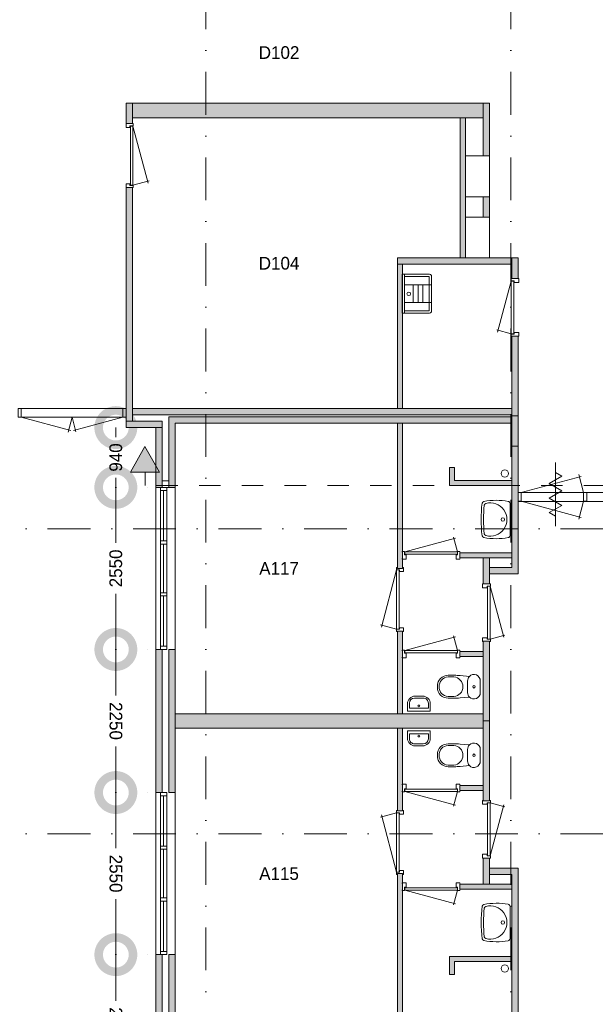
# Model space of a CAD drawing. Header units: millimetres. Extents: x -8493 to 75607, y -3060 to 56340.
# Tile 26 of 35: x 34920 to 43980, y 29214 to 44699. Entities that reach past the tile are written whole.
import ezdxf
from ezdxf.enums import TextEntityAlignment as Align

# ---------------------------------------------------------------- set-up
doc = ezdxf.new("R2010")
doc.units = ezdxf.units.MM
doc.header["$PDMODE"] = 3
doc.header["$PDSIZE"] = 1
for name, pattern in [('DGN1', [504.6, 0, -504.6]), ('DGN2', [672.8, 336.4, -336.4]), ('DGN4', [1345.6, 672.8, -336.4, 0, -336.4])]:
    doc.linetypes.add(name, pattern=pattern)
for name, color, linetype in [('12', 7, 'Continuous'), ('16', 7, 'Continuous'), ('17', 7, 'Continuous'), ('30', 7, 'Continuous'), ('31', 7, 'Continuous'), ('32', 7, 'Continuous'), ('33', 7, 'Continuous'), ('40', 7, 'Continuous'), ('48', 7, 'Continuous'), ('56', 7, 'Continuous'), ('58', 7, 'Continuous'), ('62', 7, 'Continuous')]:
    doc.layers.add(name, color=color, linetype=linetype)
doc.styles.add('dgn003', font='dgn003.shx')
doc.styles.get("Standard").update_dxf_attribs({"font": 'arial.ttf'})
doc.dimstyles.get("Standard").update_dxf_attribs({"dimtxt": 0.18, "dimasz": 0.18, "dimexe": 0.18, "dimexo": 0.0625, "dimgap": 0.09, "dimtad": 0, "dimtih": 1, "dimtoh": 1, "dimdec": 4, "dimzin": 0, "dimdsep": 46, "dimtxsty": 'Standard', "dimcen": 0.09, "dimadec": 0, "dimazin": 0, "dimtfac": 1, "dimtdec": 4, "dimtofl": 0, "dimtmove": 0, "dimatfit": 3, "dimfxl": 1, "dimtolj": 1, "dimtzin": 0, "dimarcsym": 0})

# ---------------------------------------------------------------- blocks, each defined once
blk = doc.blocks.new('830R1060')
at = {"layer": '33', "color": 1, "linetype": 'Continuous', "lineweight": 0}
for p, q in [((-868, 108), (-66.28, 322.82)), ((-38, 108), (-99.32, 336.87))]:
    blk.add_line(p, q, dxfattribs=at)
at = {"layer": '33', "color": 92, "linetype": 'Continuous', "lineweight": 13, "true_color": 0x00e100, "flags": 128}
for points in [[(-906, 100), (-906, 111), (-871, 111), (-871, 61), (-846, 61), (-846, -11), (-906, -11), (-906, 0)], [(0, 100), (0, 111), (-35, 111), (-35, 61), (-60, 61), (-60, -11), (0, -11), (0, 0)]]:
    blk.add_lwpolyline(points, dxfattribs=at)
at = {"layer": '33', "color": 2, "linetype": 'Continuous', "lineweight": 13, "true_color": 0xf0f000, "flags": 128}
blk.add_lwpolyline([(-868, 108), (-38, 108), (-38, 68), (-868, 68), (-868, 108)], dxfattribs=at)
blk = doc.blocks.new('930L0920')
at = {"layer": '33', "color": 1, "linetype": 'Continuous', "lineweight": 0}
for p, q in [((-98, -38), (-338.7, -936.31)), ((-98, -968), (-353.44, -899.56))]:
    blk.add_line(p, q, dxfattribs=at)
at = {"layer": '33', "color": 92, "linetype": 'Continuous', "lineweight": 13, "true_color": 0x00e100, "flags": 128}
for points in [[(-90, 0), (-101, 0), (-101, -35), (-51, -35), (-51, -60), (11, -60), (11, 0), (0, 0)], [(-90, -1006), (-101, -1006), (-101, -971), (-51, -971), (-51, -946), (11, -946), (11, -1006), (0, -1006)]]:
    blk.add_lwpolyline(points, dxfattribs=at)
at = {"layer": '33', "color": 2, "linetype": 'Continuous', "lineweight": 13, "true_color": 0xf0f000, "flags": 128}
blk.add_lwpolyline([(-98, -968), (-98, -38), (-58, -38), (-58, -968), (-98, -968)], dxfattribs=at)
blk = doc.blocks.new('830R1061')
at = {"layer": '33', "color": 1, "linetype": 'Continuous', "lineweight": 0}
for p, q in [((-868, 108), (-66.28, 322.82)), ((-38, 108), (-99.32, 336.87))]:
    blk.add_line(p, q, dxfattribs=at)
at = {"layer": '33', "color": 92, "linetype": 'Continuous', "lineweight": 13, "true_color": 0x00e100, "flags": 128}
for points in [[(-906, 100), (-906, 111), (-871, 111), (-871, 61), (-846, 61), (-846, -11), (-906, -11), (-906, 0)], [(0, 100), (0, 111), (-35, 111), (-35, 61), (-60, 61), (-60, -11), (0, -11), (0, 0)]]:
    blk.add_lwpolyline(points, dxfattribs=at)
at = {"layer": '33', "color": 2, "linetype": 'Continuous', "lineweight": 13, "true_color": 0xf0f000, "flags": 128}
blk.add_lwpolyline([(-868, 108), (-38, 108), (-38, 68), (-868, 68), (-868, 108)], dxfattribs=at)
blk = doc.blocks.new('WT0120')
at = {"layer": '40', "color": 7, "linetype": 'Continuous', "lineweight": 0}
blk.add_line((-20, 253), (-20, -253), dxfattribs=at)
blk.add_circle((-133, 0), 28.1, dxfattribs=at)
for centre, radius, start, end in [((1669, 0), 2144, 173.1425, 186.8575), ((-426, 252), 33, 100.3455, 173.1425), ((1707, 0), 2144, 173.9582, 186.0418), ((-236, -766), 1068, 79.7983, 100.5514), ((-392, 222), 33, 105.1333, 173.9582), ((-332, 0), 263, 254.8667, 105.1333), ((-53, 253), 33, 0, 79.9973), ((-426, -252), 33, 186.8575, 259.6545), ((-236, 766), 1068, 259.4486, 280.2017), ((-392, -222), 33, 186.0418, 254.8667), ((-53, -253), 33, 280.0027, 0)]:
    blk.add_arc(centre, radius, start, end, dxfattribs=at)
blk = doc.blocks.new('830R1062')
at = {"layer": '33', "color": 1, "linetype": 'Continuous', "lineweight": 0}
for p, q in [((108, 868), (322.82, 66.28)), ((108, 38), (336.87, 99.32))]:
    blk.add_line(p, q, dxfattribs=at)
at = {"layer": '33', "color": 92, "linetype": 'Continuous', "lineweight": 13, "true_color": 0x00e100, "flags": 128}
for points in [[(100, 906), (111, 906), (111, 871), (61, 871), (61, 846), (-11, 846), (-11, 906), (0, 906)], [(100, 0), (111, 0), (111, 35), (61, 35), (61, 60), (-11, 60), (-11, 0), (0, 0)]]:
    blk.add_lwpolyline(points, dxfattribs=at)
at = {"layer": '33', "color": 2, "linetype": 'Continuous', "lineweight": 13, "true_color": 0xf0f000, "flags": 128}
blk.add_lwpolyline([(108, 868), (108, 38), (68, 38), (68, 868), (108, 868)], dxfattribs=at)
blk = doc.blocks.new('930L0921')
at = {"layer": '33', "color": 1, "linetype": 'Continuous', "lineweight": 0}
for p, q in [((-98, 968), (-353.44, 899.56)), ((-98, 38), (-338.7, 936.31))]:
    blk.add_line(p, q, dxfattribs=at)
at = {"layer": '33', "color": 92, "linetype": 'Continuous', "lineweight": 13, "true_color": 0x00e100, "flags": 128}
for points in [[(-90, 1006), (-101, 1006), (-101, 971), (-51, 971), (-51, 946), (11, 946), (11, 1006), (0, 1006)], [(-90, 0), (-101, 0), (-101, 35), (-51, 35), (-51, 60), (11, 60), (11, 0), (0, 0)]]:
    blk.add_lwpolyline(points, dxfattribs=at)
at = {"layer": '33', "color": 2, "linetype": 'Continuous', "lineweight": 13, "true_color": 0xf0f000, "flags": 128}
blk.add_lwpolyline([(-98, 968), (-98, 38), (-58, 38), (-58, 968), (-98, 968)], dxfattribs=at)
blk = doc.blocks.new('830R1063')
at = {"layer": '33', "color": 1, "linetype": 'Continuous', "lineweight": 0}
for p, q in [((-868, -108), (-66.28, -322.82)), ((-38, -108), (-99.32, -336.87))]:
    blk.add_line(p, q, dxfattribs=at)
at = {"layer": '33', "color": 92, "linetype": 'Continuous', "lineweight": 13, "true_color": 0x00e100, "flags": 128}
for points in [[(-906, -100), (-906, -111), (-871, -111), (-871, -61), (-846, -61), (-846, 11), (-906, 11), (-906, 0)], [(0, -100), (0, -111), (-35, -111), (-35, -61), (-60, -61), (-60, 11), (0, 11), (0, 0)]]:
    blk.add_lwpolyline(points, dxfattribs=at)
at = {"layer": '33', "color": 2, "linetype": 'Continuous', "lineweight": 13, "true_color": 0xf0f000, "flags": 128}
blk.add_lwpolyline([(-868, -108), (-38, -108), (-38, -68), (-868, -68), (-868, -108)], dxfattribs=at)
blk = doc.blocks.new('CLOS0220')
at = {"layer": '40', "color": 7, "linetype": 'Continuous', "lineweight": 0}
for p, q in [((-528, 155), (-436, 155)), ((-670, -1), (-670, 1)), ((-220, -92), (-220, 92)), ((-528, -155), (-436, -155))]:
    blk.add_line(p, q, dxfattribs=at)
at = {"layer": '40', "color": 7, "linetype": 'Continuous', "lineweight": 0, "flags": 128}
for points in [[(-338, -176), (-192, -162), (-192, -162, 0.674333), (-20, -92), (-20, -92), (-20, 92), (-20, 92, 0.674333), (-192, 162), (-192, 162), (-338, 176), (-338, 176, 0.023285), (-431, 180), (-431, 180), (-525, 180), (-525, 180, 0.414214), (-695, 10), (-695, 10), (-695, -10), (-695, -10, 0.414214), (-525, -180), (-525, -180), (-431, -180), (-431, -180, 0.023285), (-338, -176)], [(-220, 92, -0.194504), (-192, 162)], [(-192, -162, -0.194504), (-220, -92)]]:
    blk.add_lwpolyline(points, format="xyb", dxfattribs=at)
at = {"layer": '40', "color": 7, "linetype": 'Continuous', "lineweight": 0}
blk.add_circle((-120, 0), 20, dxfattribs=at)
for centre, start, end in [((-514, 0), 94.9259, 265.0741), ((-450, 0), 274.9263, 85.0736)]:
    blk.add_arc(centre, 156, start, end, dxfattribs=at)
blk = doc.blocks.new('830R1064')
at = {"layer": '33', "color": 1, "linetype": 'Continuous', "lineweight": 0}
for p, q in [((108, -38), (336.87, -99.32)), ((108, -868), (322.82, -66.28))]:
    blk.add_line(p, q, dxfattribs=at)
at = {"layer": '33', "color": 92, "linetype": 'Continuous', "lineweight": 13, "true_color": 0x00e100, "flags": 128}
for points in [[(100, 0), (111, 0), (111, -35), (61, -35), (61, -60), (-11, -60), (-11, 0), (0, 0)], [(100, -906), (111, -906), (111, -871), (61, -871), (61, -846), (-11, -846), (-11, -906), (0, -906)]]:
    blk.add_lwpolyline(points, dxfattribs=at)
at = {"layer": '33', "color": 2, "linetype": 'Continuous', "lineweight": 13, "true_color": 0xf0f000, "flags": 128}
blk.add_lwpolyline([(108, -868), (108, -38), (68, -38), (68, -868), (108, -868)], dxfattribs=at)
blk = doc.blocks.new('830R1065')
at = {"layer": '33', "color": 1, "linetype": 'Continuous', "lineweight": 0}
for p, q in [((-868, -108), (-66.28, -322.82)), ((-38, -108), (-99.32, -336.87))]:
    blk.add_line(p, q, dxfattribs=at)
at = {"layer": '33', "color": 92, "linetype": 'Continuous', "lineweight": 13, "true_color": 0x00e100, "flags": 128}
for points in [[(-906, -100), (-906, -111), (-871, -111), (-871, -61), (-846, -61), (-846, 11), (-906, 11), (-906, 0)], [(0, -100), (0, -111), (-35, -111), (-35, -61), (-60, -61), (-60, 11), (0, 11), (0, 0)]]:
    blk.add_lwpolyline(points, dxfattribs=at)
at = {"layer": '33', "color": 2, "linetype": 'Continuous', "lineweight": 13, "true_color": 0xf0f000, "flags": 128}
blk.add_lwpolyline([(-868, -108), (-38, -108), (-38, -68), (-868, -68), (-868, -108)], dxfattribs=at)
blk = doc.blocks.new('WT0121')
at = {"layer": '40', "color": 7, "linetype": 'Continuous', "lineweight": 0}
blk.add_line((-20, -253), (-20, 253), dxfattribs=at)
at = {"layer": '40', "color": 7, "linetype": 'Continuous', "lineweight": 0, "flags": 128}
for points in [[(-459, -256, -0.059915), (-459, 256)], [(-459, 256, -0.328769), (-432, 284)], [(-425, -226, -0.052773), (-425, 226)], [(-432, 284, -0.090801), (-47, 286)], [(-425, 226, -0.309671), (-401, 254)], [(-401, 254, -1.30637), (-401, -254)], [(-47, 286, -0.363957), (-20, 253)], [(-432, -284, -0.328769), (-459, -256)], [(-47, -286, -0.090801), (-432, -284)], [(-401, -254, -0.309671), (-425, -226)], [(-20, -253, -0.363957), (-47, -286)]]:
    blk.add_lwpolyline(points, format="xyb", dxfattribs=at)
at = {"layer": '40', "color": 7, "linetype": 'Continuous', "lineweight": 0}
blk.add_circle((-133, 0), 28.1, dxfattribs=at)
blk = doc.blocks.new('FT0120')
at = {"layer": '40', "color": 7, "linetype": 'Continuous', "lineweight": 0}
for p, q in [((180, -20), (-180, -20)), ((149, -65), (-149, -65)), ((-149, -65), (-149, -144)), ((180, -135), (180, -20))]:
    blk.add_line(p, q, dxfattribs=at)
at = {"layer": '40', "color": 7, "linetype": 'Continuous', "lineweight": 0, "flags": 128}
for points in [[(-180, -20), (-180, -135)], [(149, -144), (149, -65)], [(-69, -224), (69, -224)], [(-60, -255), (60, -255)]]:
    blk.add_lwpolyline(points, dxfattribs=at)
for points in [[(-60, -255, -0.414214), (-180, -135)], [(-69, -224, -0.414214), (-149, -144)]]:
    blk.add_lwpolyline(points, format="xyb", dxfattribs=at)
at = {"layer": '40', "color": 7, "linetype": 'Continuous', "lineweight": 0}
blk.add_circle((-1, -101), 15.1, dxfattribs=at)
for centre, radius in [((60, -135), 120), ((69, -144), 80)]:
    blk.add_arc(centre, radius, 270, 0, dxfattribs=at)
blk = doc.blocks.new('CLOS0221')
at = {"layer": '40', "color": 7, "linetype": 'Continuous', "lineweight": 0}
for p, q in [((-528, 155), (-436, 155)), ((-670, 1), (-670, -1)), ((-220, 92), (-220, -93)), ((-528, -155), (-436, -155))]:
    blk.add_line(p, q, dxfattribs=at)
at = {"layer": '40', "color": 7, "linetype": 'Continuous', "lineweight": 0, "flags": 128}
for points in [[(-338, 176), (-192, 162), (-192, 162, -0.674333), (-20, 92), (-20, 92), (-20, -93), (-20, -93, -0.674333), (-192, -162), (-192, -162), (-338, -176), (-338, -176, -0.023285), (-431, -180), (-431, -180), (-525, -180), (-525, -180, -0.414214), (-695, -10), (-695, -10), (-695, 10), (-695, 10, -0.414214), (-525, 180), (-525, 180), (-431, 180), (-431, 180, -0.023285), (-338, 176)], [(-528, -155, -0.917521), (-528, 155)], [(-437, 155, -0.917514), (-437, -155)]]:
    blk.add_lwpolyline(points, format="xyb", dxfattribs=at)
at = {"layer": '40', "color": 7, "linetype": 'Continuous', "lineweight": 0}
blk.add_circle((-120, 0), 20, dxfattribs=at)
for centre, start, end in [((-120, 92), 135.9727, 180), ((-120, -93), 180, 224.0273)]:
    blk.add_arc(centre, 100, start, end, dxfattribs=at)
blk = doc.blocks.new('FT0121')
at = {"layer": '40', "color": 7, "linetype": 'Continuous', "lineweight": 0}
for p, q in [((180, 20), (-180, 20)), ((-149, 65), (-149, 144)), ((149, 65), (-149, 65)), ((180, 135), (180, 20))]:
    blk.add_line(p, q, dxfattribs=at)
at = {"layer": '40', "color": 7, "linetype": 'Continuous', "lineweight": 0, "flags": 128}
for points in [[(-69, 224), (69, 224)], [(-60, 255), (60, 255)], [(-180, 20), (-180, 135)], [(149, 144), (149, 65)]]:
    blk.add_lwpolyline(points, dxfattribs=at)
for points in [[(60, 255, -0.414214), (180, 135)], [(69, 224, -0.414214), (149, 144)]]:
    blk.add_lwpolyline(points, format="xyb", dxfattribs=at)
at = {"layer": '40', "color": 7, "linetype": 'Continuous', "lineweight": 0}
blk.add_circle((-1, 101), 15.1, dxfattribs=at)
for centre, radius in [((-60, 135), 120), ((-69, 144), 80)]:
    blk.add_arc(centre, radius, 90, 180, dxfattribs=at)
blk = doc.blocks.new('830R1075')
at = {"layer": '33', "color": 1, "linetype": 'Continuous', "lineweight": 0}
for p, q in [((-108, 868), (-322.82, 66.28)), ((-108, 38), (-336.87, 99.32))]:
    blk.add_line(p, q, dxfattribs=at)
at = {"layer": '33', "color": 92, "linetype": 'Continuous', "lineweight": 13, "true_color": 0x00e100, "flags": 128}
for points in [[(-100, 906), (-111, 906), (-111, 871), (-61, 871), (-61, 846), (11, 846), (11, 906), (0, 906)], [(-100, 0), (-111, 0), (-111, 35), (-61, 35), (-61, 60), (11, 60), (11, 0), (0, 0)]]:
    blk.add_lwpolyline(points, dxfattribs=at)
at = {"layer": '33', "color": 2, "linetype": 'Continuous', "lineweight": 13, "true_color": 0xf0f000, "flags": 128}
blk.add_lwpolyline([(-108, 868), (-108, 38), (-68, 38), (-68, 868), (-108, 868)], dxfattribs=at)
blk = doc.blocks.new('930L0925')
at = {"layer": '33', "color": 1, "linetype": 'Continuous', "lineweight": 0}
for p, q in [((98, -38), (338.7, -936.31)), ((98, -968), (353.44, -899.56))]:
    blk.add_line(p, q, dxfattribs=at)
at = {"layer": '33', "color": 92, "linetype": 'Continuous', "lineweight": 13, "true_color": 0x00e100, "flags": 128}
for points in [[(90, 0), (101, 0), (101, -35), (51, -35), (51, -60), (-11, -60), (-11, 0), (0, 0)], [(90, -1006), (101, -1006), (101, -971), (51, -971), (51, -946), (-11, -946), (-11, -1006), (0, -1006)]]:
    blk.add_lwpolyline(points, dxfattribs=at)
at = {"layer": '33', "color": 2, "linetype": 'Continuous', "lineweight": 13, "true_color": 0xf0f000, "flags": 128}
blk.add_lwpolyline([(98, -968), (98, -38), (58, -38), (58, -968), (98, -968)], dxfattribs=at)
blk = doc.blocks.new('79B10313')
at = {"layer": '12', "color": 7, "linetype": 'Continuous', "lineweight": 0}
blk.add_line((0, 500.48), (0, -500.5), dxfattribs=at)
at = {"layer": '12', "color": 92, "linetype": 'Continuous', "lineweight": 0, "true_color": 0x00e100}
for p, q in [((97.62, 287.88), (0, 344.24)), ((-100.18, 173.68), (97.62, 287.88)), ((100.18, 58), (-100.18, 173.68)), ((-100.18, -57.68), (100.18, 58)), ((97.62, -171.88), (-100.18, -57.68)), ((-100.02, -285.98), (97.62, -171.88)), ((0, -343.72), (-100.02, -285.98))]:
    blk.add_line(p, q, dxfattribs=at)
blk = doc.blocks.new('UG61')
at = {"layer": '40', "color": 7, "linetype": 'Continuous', "lineweight": 0}
for p, q in [((20, 305), (20, -305)), ((450, 305), (20, 305)), ((55, 305), (55, -305)), ((55, 270), (435, 270)), ((445, 260), (445, -260)), ((480, -275), (480, 275)), ((55, 140), (480, 140)), ((192, 140), (192, -140)), ((268, 140), (268, -140)), ((342, 140), (342, -140)), ((55, -140), (480, -140)), ((20, -305), (450, -305)), ((435, -270), (55, -270))]:
    blk.add_line(p, q, dxfattribs=at)
blk.add_circle((122, -1), 28.1, dxfattribs=at)
for centre, radius, start, end in [((435, 260), 10, 0, 90), ((450, 275), 30, 0, 90), ((435, -260), 10, 270, 0), ((450, -275), 30, 270, 0)]:
    blk.add_arc(centre, radius, start, end, dxfattribs=at)
blk = doc.blocks.new('_DotSmall')
at = {"color": 0, "linetype": 'ByBlock', "const_width": 0.5}
blk.add_lwpolyline([(-0.0625, 0, 1), (0.0625, 0, 1)], format="xyb", close=True, dxfattribs=at)
blk = doc.blocks.new('*D2859')
at = {"layer": '58', "color": 3, "linetype": 'Continuous', "lineweight": 0, "transparency": 16777216}
for p, q in [((36433.44, 29994.49), (36433.44, 29269.49)), ((36433.44, 27744.49), (36433.44, 28469.49))]:
    blk.add_line(p, q, dxfattribs=at)
at = {"layer": 'Defpoints', "color": 0, "linetype": 'Continuous', "transparency": 16777216}
for p in [(36433.44, 29994.49), (37064.76, 29994.49), (37064.76, 27744.49)]:
    blk.add_point(p, dxfattribs=at)
at = {"layer": '58', "color": 3, "linetype": 'Continuous', "lineweight": 0, "transparency": 16777216, "xscale": 1080, "yscale": 1080, "zscale": 1080}
for p, rotation in [((36433.44, 29994.49), 90), ((36433.44, 27744.49), 270)]:
    blk.add_blockref('_DotSmall', p, dxfattribs=dict(at, rotation=rotation))
at = {"layer": '58', "color": 3, "linetype": 'Continuous', "lineweight": 0, "transparency": 16777216, "insert": (36433.44, 28869.49), "char_height": 200, "attachment_point": 5, "rotation": 270, "style": 'dgn003'}
blk.add_mtext('\\A1;2250', dxfattribs=at)
blk = doc.blocks.new('*D2860')
at = {"layer": '58', "color": 3, "linetype": 'Continuous', "lineweight": 0, "transparency": 16777216}
for p, q in [((36433.44, 32544.49), (36433.44, 31669.49)), ((36433.44, 29994.49), (36433.44, 30869.49))]:
    blk.add_line(p, q, dxfattribs=at)
at = {"layer": 'Defpoints', "color": 0, "linetype": 'Continuous', "transparency": 16777216}
for p in [(36433.44, 32544.49), (37064.76, 32544.49), (37064.76, 29994.49)]:
    blk.add_point(p, dxfattribs=at)
at = {"layer": '58', "color": 3, "linetype": 'Continuous', "lineweight": 0, "transparency": 16777216, "xscale": 1080, "yscale": 1080, "zscale": 1080}
for p, rotation in [((36433.44, 32544.49), 90), ((36433.44, 29994.49), 270)]:
    blk.add_blockref('_DotSmall', p, dxfattribs=dict(at, rotation=rotation))
at = {"layer": '58', "color": 3, "linetype": 'Continuous', "lineweight": 0, "transparency": 16777216, "insert": (36433.44, 31269.49), "char_height": 200, "attachment_point": 5, "rotation": 270, "style": 'dgn003'}
blk.add_mtext('\\A1;2550', dxfattribs=at)
blk = doc.blocks.new('*D2861')
at = {"layer": '58', "color": 3, "linetype": 'Continuous', "lineweight": 0, "transparency": 16777216}
for p, q in [((36433.44, 34794.49), (36433.44, 34069.49)), ((36433.44, 32544.49), (36433.44, 33269.49))]:
    blk.add_line(p, q, dxfattribs=at)
at = {"layer": 'Defpoints', "color": 0, "linetype": 'Continuous', "transparency": 16777216}
for p in [(36433.44, 34794.49), (37064.76, 34794.49), (37064.76, 32544.49)]:
    blk.add_point(p, dxfattribs=at)
at = {"layer": '58', "color": 3, "linetype": 'Continuous', "lineweight": 0, "transparency": 16777216, "xscale": 1080, "yscale": 1080, "zscale": 1080}
for p, rotation in [((36433.44, 34794.49), 90), ((36433.44, 32544.49), 270)]:
    blk.add_blockref('_DotSmall', p, dxfattribs=dict(at, rotation=rotation))
at = {"layer": '58', "color": 3, "linetype": 'Continuous', "lineweight": 0, "transparency": 16777216, "insert": (36433.44, 33669.49), "char_height": 200, "attachment_point": 5, "rotation": 270, "style": 'dgn003'}
blk.add_mtext('\\A1;2250', dxfattribs=at)
blk = doc.blocks.new('*D2862')
at = {"layer": '58', "color": 3, "linetype": 'Continuous', "lineweight": 0, "transparency": 16777216}
for p, q in [((36433.44, 37344.49), (36433.44, 36469.49)), ((36433.44, 34794.49), (36433.44, 35669.49))]:
    blk.add_line(p, q, dxfattribs=at)
at = {"layer": 'Defpoints', "color": 0, "linetype": 'Continuous', "transparency": 16777216}
for p in [(37064.76, 37344.49), (36433.44, 34794.49), (37064.76, 34794.49)]:
    blk.add_point(p, dxfattribs=at)
at = {"layer": '58', "color": 3, "linetype": 'Continuous', "lineweight": 0, "transparency": 16777216, "xscale": 1080, "yscale": 1080, "zscale": 1080}
for p, rotation in [((36433.44, 37344.49), 90), ((36433.44, 34794.49), 270)]:
    blk.add_blockref('_DotSmall', p, dxfattribs=dict(at, rotation=rotation))
at = {"layer": '58', "color": 3, "linetype": 'Continuous', "lineweight": 0, "transparency": 16777216, "insert": (36433.44, 36069.49), "char_height": 200, "attachment_point": 5, "rotation": 90, "style": 'dgn003'}
blk.add_mtext('\\A1;2550', dxfattribs=at)
blk = doc.blocks.new('*D2863')
at = {"layer": '58', "color": 3, "linetype": 'Continuous', "lineweight": 0, "transparency": 16777216}
for p, q in [((36433, 38284), (36433, 38135)), ((36433, 37344), (36433, 37494))]:
    blk.add_line(p, q, dxfattribs=at)
at = {"layer": 'Defpoints', "color": 0, "linetype": 'Continuous', "transparency": 16777216}
for p in [(37065, 38284), (36433, 37344), (37065, 37344)]:
    blk.add_point(p, dxfattribs=at)
at = {"layer": '58', "color": 3, "linetype": 'Continuous', "lineweight": 0, "transparency": 16777216, "xscale": 1080, "yscale": 1080, "zscale": 1080}
for p, rotation in [((36433, 38284), 90), ((36433, 37344), 270)]:
    blk.add_blockref('_DotSmall', p, dxfattribs=dict(at, rotation=rotation))
at = {"layer": '58', "color": 3, "linetype": 'Continuous', "lineweight": 0, "transparency": 16777216, "insert": (36433, 37814), "char_height": 200, "attachment_point": 5, "rotation": 90, "style": 'dgn003'}
blk.add_mtext('\\A1;940', dxfattribs=at)

msp = doc.modelspace()

# ---------------------------------------------------------------- hatches: boundary and pattern name
at = {"layer": '12'}
msp.add_hatch(color=3, dxfattribs=at).paths.add_polyline_path([(36890.56, 37985.94), (37122.54, 37584.16), (36664.1, 37584.16)])
at = {"layer": '16'}
for points in [[(37164.76, 32544.49), (37164.76, 34794.49), (37064.76, 34794.49), (37064.76, 32544.49)], [(37164.76, 27744.49), (37164.76, 29994.49), (37064.76, 29994.49), (37064.76, 27744.49)]]:
    msp.add_hatch(color=7, dxfattribs=at).paths.add_polyline_path(points)
at = {"layer": '62'}
for color, points in [(7, [(36594.76, 43384.49), (36694.76, 43384.49), (36694.76, 43064.49), (36594.76, 43064.49)]), (9, [(36694.76, 43384.49), (42214.76, 43384.49), (42214.76, 43154.49), (36694.76, 43154.49)]), (7, [(42214.76, 42560.14), (42214.76, 43384.49), (42314.76, 43384.49), (42314.76, 42560.14)]), (7, [(41854.76, 43154.49), (41934.76, 43154.49), (41934.76, 40954.49), (41854.76, 40954.49)]), (7, [(36694.76, 38384.49), (36594.76, 38384.49), (36594.76, 42058.49), (36694.76, 42058.49)]), (7, [(42214.76, 41914.8), (42314.76, 41914.8), (42314.76, 41594.8), (42214.76, 41594.8)]), (7, [(40864.76, 40954.49), (42664.76, 40954.49), (42664.76, 40854.49), (40864.76, 40854.49)]), (7, [(42664.76, 40626.49), (42764.76, 40626.49), (42764.76, 40954.49), (42664.76, 40954.49)]), (7, [(40944.76, 38584.49), (40944.76, 40854.49), (40864.76, 40854.49), (40864.76, 38584.49)]), (7, [(42664.76, 39720.49), (42764.76, 39720.49), (42764.76, 38469.49), (42664.76, 38469.49)]), (7, [(42664.76, 38484.49), (36694.76, 38484.49), (36694.76, 38584.49), (42664.76, 38584.49)]), (9, [(42664.76, 38354.49), (42664.76, 38454.49), (37264.76, 38454.49), (37264.76, 37344.49), (37364.76, 37344.49), (37364.76, 38354.49)]), (7, [(42764.76, 38469.49), (42664.76, 38469.49), (42664.76, 36084.49), (42314.76, 36084.49), (42314.76, 35984.49), (42764.76, 35984.49)]), (7, [(37164.76, 38384.49), (36594.76, 38384.49), (36594.76, 38284.49), (37164.76, 38284.49)]), (7, [(37164.76, 37344.49), (37064.76, 37344.49), (37064.76, 38284.49), (37164.76, 38284.49)]), (9, [(40944.76, 38354.49), (40944.76, 36069.49), (40864.76, 36069.49), (40864.76, 38354.49)]), (9, [(41764.76, 37654.49), (41684.76, 37654.49), (41684.76, 37374.49), (42664.76, 37374.49), (42664.76, 37454.49), (41764.76, 37454.49)]), (9, [(41844.76, 36314.49), (41844.76, 36234.49), (42664.76, 36234.49), (42664.76, 36314.49)]), (7, [(42214.76, 36234.49), (42214.76, 35824.49), (42314.76, 35824.49), (42314.76, 36234.49)]), (9, [(40944.76, 35084.49), (40944.76, 33784.49), (40864.76, 33784.49), (40864.76, 35084.49)]), (7, [(42214.76, 34924.49), (42214.76, 33669.49), (42314.76, 33669.49), (42314.76, 34924.49)]), (9, [(37364.76, 32544.49), (37364.76, 34794.49), (37264.76, 34794.49), (37264.76, 32544.49)]), (9, [(41844.76, 34764.49), (41844.76, 34684.49), (42214.76, 34684.49), (42214.76, 34764.49)]), (9, [(37364.76, 33784.49), (42214.76, 33784.49), (42214.76, 33554.49), (37364.76, 33554.49)]), (7, [(42214.76, 32414.49), (42214.76, 33669.49), (42314.76, 33669.49), (42314.76, 32414.49)]), (9, [(40944.76, 32254.49), (40944.76, 33554.49), (40864.76, 33554.49), (40864.76, 32254.49)]), (9, [(41844.76, 32574.49), (41844.76, 32654.49), (42214.76, 32654.49), (42214.76, 32574.49)]), (7, [(42214.76, 31104.49), (42214.76, 31514.49), (42314.76, 31514.49), (42314.76, 31104.49)]), (7, [(42764.76, 28869.49), (42664.76, 28869.49), (42664.76, 31254.49), (42314.76, 31254.49), (42314.76, 31354.49), (42764.76, 31354.49)]), (9, [(40944.76, 28984.49), (40944.76, 31269.49), (40864.76, 31269.49), (40864.76, 28984.49)]), (9, [(41844.76, 31024.49), (41844.76, 31104.49), (42664.76, 31104.49), (42664.76, 31024.49)]), (9, [(37364.76, 27744.49), (37364.76, 29994.49), (37264.76, 29994.49), (37264.76, 27744.49)]), (9, [(41764.76, 29684.49), (41684.76, 29684.49), (41684.76, 29964.49), (42664.76, 29964.49), (42664.76, 29884.49), (41764.76, 29884.49)])]:
    msp.add_hatch(color=color, dxfattribs=at).paths.add_polyline_path(points)

# ---------------------------------------------------------------- linework, layer by layer
at = {"layer": '12', "color": 3, "linetype": 'Continuous', "lineweight": 0}
msp.add_line((36893.32, 37584.16), (36893.32, 37372.92), dxfattribs=at)
at = {"layer": '12', "color": 3, "linetype": 'Continuous', "lineweight": 0, "flags": 128}
msp.add_lwpolyline([(36890.56, 37985.94), (37122.54, 37584.16), (36664.1, 37584.16), (36890.56, 37985.94)], dxfattribs=at)
at = {"layer": '16', "color": 92, "linetype": 'Continuous', "lineweight": 0, "true_color": 0x00e100}
for p, q in [((37264.76, 37444.49), (37264.76, 38454.49)), ((37064.76, 38284.49), (36594.76, 38284.49)), ((37164.76, 38384.49), (36694.76, 38384.49)), ((37064.76, 37344.49), (37064.76, 38284.49)), ((37164.76, 37444.49), (37164.76, 38384.49)), ((37364.76, 37344.49), (37364.76, 38354.49)), ((37064.76, 37344.49), (37364.76, 37344.49)), ((37164.76, 37444.49), (37264.76, 37444.49))]:
    msp.add_line(p, q, dxfattribs=at)
at = {"layer": '16', "color": 92, "linetype": 'Continuous', "lineweight": 0, "true_color": 0x00e100, "flags": 128}
for points in [[(42314.76, 42560.14), (42314.76, 43384.49), (42214.76, 43384.49), (42214.76, 42560.14), (42314.76, 42560.14)], [(41854.76, 43154.49), (41934.76, 43154.49), (41934.76, 40954.49), (41854.76, 40954.49), (41854.76, 43154.49)], [(40944.76, 40854.49), (40944.76, 38584.49), (40864.76, 38584.49), (40864.76, 40854.49), (40944.76, 40854.49)], [(40944.76, 36069.49), (40944.76, 38354.49), (40864.76, 38354.49), (40864.76, 36069.49), (40944.76, 36069.49)], [(42764.76, 37992.83), (42764.76, 35984.49), (42314.76, 35984.49), (42314.76, 36084.49), (42664.76, 36084.49), (42664.76, 37992.83), (42764.76, 37992.83)], [(42664.76, 37454.49), (41764.76, 37454.49), (41764.76, 37654.49), (41684.76, 37654.49), (41684.76, 37374.49), (42664.76, 37374.49), (42664.76, 37454.49)], [(42664.76, 36314.49), (42664.76, 36234.49), (41844.76, 36234.49), (41844.76, 36314.49), (42664.76, 36314.49)], [(42314.76, 36234.49), (42314.76, 35824.49), (42214.76, 35824.49), (42214.76, 36234.49), (42314.76, 36234.49)], [(40944.76, 33784.49), (40944.76, 35084.49), (40864.76, 35084.49), (40864.76, 33784.49), (40944.76, 33784.49)], [(42314.76, 34924.49), (42314.76, 33669.49), (42214.76, 33669.49), (42214.76, 34924.49), (42314.76, 34924.49)], [(37164.76, 32544.49), (37164.76, 34794.49), (37064.76, 34794.49), (37064.76, 32544.49), (37164.76, 32544.49)], [(37364.76, 32544.49), (37364.76, 34794.49), (37264.76, 34794.49), (37264.76, 32544.49), (37364.76, 32544.49)], [(42214.76, 34764.49), (42214.76, 34684.49), (41844.76, 34684.49), (41844.76, 34764.49), (42214.76, 34764.49)], [(42314.76, 32414.49), (42314.76, 33669.49), (42214.76, 33669.49), (42214.76, 32414.49), (42314.76, 32414.49)], [(40944.76, 33554.49), (40944.76, 32254.49), (40864.76, 32254.49), (40864.76, 33554.49), (40944.76, 33554.49)], [(42214.76, 32574.49), (42214.76, 32654.49), (41844.76, 32654.49), (41844.76, 32574.49), (42214.76, 32574.49)], [(42314.76, 31104.49), (42314.76, 31514.49), (42214.76, 31514.49), (42214.76, 31104.49), (42314.76, 31104.49)], [(42764.76, 28869.49), (42764.76, 31354.49), (42314.76, 31354.49), (42314.76, 31254.49), (42664.76, 31254.49), (42664.76, 28869.49), (42764.76, 28869.49)], [(40944.76, 31269.49), (40944.76, 28984.49), (40864.76, 28984.49), (40864.76, 31269.49), (40944.76, 31269.49)], [(42664.76, 31024.49), (42664.76, 31104.49), (41844.76, 31104.49), (41844.76, 31024.49), (42664.76, 31024.49)], [(37164.76, 27744.49), (37164.76, 29994.49), (37064.76, 29994.49), (37064.76, 27744.49), (37164.76, 27744.49)], [(37364.76, 27744.49), (37364.76, 29994.49), (37264.76, 29994.49), (37264.76, 27744.49), (37364.76, 27744.49)], [(42664.76, 29884.49), (41764.76, 29884.49), (41764.76, 29684.49), (41684.76, 29684.49), (41684.76, 29964.49), (42664.76, 29964.49), (42664.76, 29884.49)]]:
    msp.add_lwpolyline(points, dxfattribs=at)
at = {"layer": '16', "color": 7, "linetype": 'Continuous', "lineweight": 0, "flags": 128}
for points in [[(37164.76, 32544.49), (37164.76, 34794.49), (37064.76, 34794.49), (37064.76, 32544.49), (37164.76, 32544.49)], [(37164.76, 27744.49), (37164.76, 29994.49), (37064.76, 29994.49), (37064.76, 27744.49), (37164.76, 27744.49)]]:
    msp.add_lwpolyline(points, dxfattribs=at)
at = {"layer": '17', "color": 92, "linetype": 'Continuous', "lineweight": 0, "true_color": 0x00e100}
for p, q in [((36594.76, 38284.49), (36594.76, 42058.49)), ((36594.76, 42058.49), (36694.76, 42058.49)), ((36694.76, 38384.49), (36694.76, 42058.49)), ((36694.76, 38584.49), (42664.76, 38584.49)), ((36694.76, 38484.49), (42664.76, 38484.49)), ((37264.76, 38454.49), (42664.76, 38454.49)), ((37364.76, 38354.49), (42664.76, 38354.49))]:
    msp.add_line(p, q, dxfattribs=at)
at = {"layer": '17', "color": 92, "linetype": 'Continuous', "lineweight": 0, "true_color": 0x00e100, "flags": 128}
for points in [[(36694.76, 43064.49), (36594.76, 43064.49), (36594.76, 43384.49), (36694.76, 43384.49), (36694.76, 43064.49)], [(42214.76, 43384.49), (36694.76, 43384.49), (36694.76, 43154.49), (42214.76, 43154.49), (42214.76, 43384.49)], [(42214.76, 41594.8), (42314.76, 41594.8), (42314.76, 41914.8), (42214.76, 41914.8), (42214.76, 41594.8)], [(40864.76, 40954.49), (42664.76, 40954.49), (42664.76, 40854.49), (40864.76, 40854.49), (40864.76, 40954.49)], [(42764.76, 40626.49), (42664.76, 40626.49), (42664.76, 40954.49), (42764.76, 40954.49), (42764.76, 40626.49)], [(42764.76, 38469.49), (42664.76, 38469.49), (42664.76, 39720.49), (42764.76, 39720.49), (42764.76, 38469.49)], [(42214.76, 33554.49), (42214.76, 33784.49), (37364.76, 33784.49), (37364.76, 33554.49), (42214.76, 33554.49)]]:
    msp.add_lwpolyline(points, dxfattribs=at)
at = {"layer": '30', "color": 3, "linetype": 'Continuous', "lineweight": 0}
for p, q in [((37064.76, 34794.49), (37064.76, 37344.49)), ((37364.76, 34794.49), (37364.76, 37344.49)), ((37064.76, 32544.49), (37064.76, 29994.49)), ((37364.76, 32544.49), (37364.76, 29994.49))]:
    msp.add_line(p, q, dxfattribs=at)
at = {"layer": '31', "color": 3, "linetype": 'Continuous', "lineweight": 0}
for p, q in [((44364.76, 37263.68), (42764.76, 37263.68)), ((44364.76, 37123.68), (42764.76, 37123.68))]:
    msp.add_line(p, q, dxfattribs=at)
at = {"layer": '31', "color": 3, "linetype": 'Continuous', "lineweight": 0, "flags": 128}
for points in [[(42314.76, 42560.14), (41934.76, 42560.14), (41934.76, 41914.8), (42314.76, 41914.8), (42314.76, 42560.14)], [(42314.76, 41594.8), (41934.76, 41594.8), (41934.76, 40954.49), (42314.76, 40954.49), (42314.76, 41594.8)]]:
    msp.add_lwpolyline(points, dxfattribs=at)
at = {"layer": '32', "color": 3, "linetype": 'Continuous', "lineweight": 0}
for p, q in [((34894.76, 38584.49), (36594.76, 38584.49)), ((34894.76, 38445.49), (36594.76, 38445.49)), ((37134.76, 34844.49), (37134.76, 37344.49)), ((37184.76, 36502.83), (37184.76, 37294.49)), ((37234.76, 37294.49), (37234.76, 34844.49)), ((37184.76, 35686.16), (37184.76, 36452.83)), ((37184.76, 34844.49), (37184.76, 35636.16)), ((37234.76, 34844.49), (37134.76, 34844.49)), ((37134.76, 32494.49), (37134.76, 29994.49)), ((37234.76, 32494.49), (37134.76, 32494.49)), ((37184.76, 32494.49), (37184.76, 31702.82)), ((37234.76, 30044.49), (37234.76, 32494.49)), ((37184.76, 31652.82), (37184.76, 30886.15)), ((37184.76, 30836.15), (37184.76, 30044.49))]:
    msp.add_line(p, q, dxfattribs=at)
at = {"layer": '32', "color": 3, "linetype": 'Continuous', "lineweight": 0, "flags": 128}
for points in [[(34944.76, 38445.49), (34894.76, 38445.49), (34894.76, 38584.49), (34944.76, 38584.49), (34944.76, 38445.49)], [(36594.76, 38445.49), (36544.76, 38445.49), (36544.76, 38584.49), (36594.76, 38584.49), (36594.76, 38445.49)], [(37134.76, 37294.49), (37134.76, 37344.49), (37234.76, 37344.49), (37234.76, 37294.49), (37134.76, 37294.49)], [(42814.76, 37124.68), (42764.76, 37124.68), (42764.76, 37263.68), (42814.76, 37263.68), (42814.76, 37124.68)], [(43844.76, 37124.68), (43794.76, 37124.68), (43794.76, 37263.68), (43844.76, 37263.68), (43844.76, 37124.68)], [(37134.76, 36452.83), (37134.76, 36502.83), (37234.76, 36502.83), (37234.76, 36452.83), (37134.76, 36452.83)], [(37134.76, 35636.16), (37134.76, 35686.16), (37234.76, 35686.16), (37234.76, 35636.16), (37134.76, 35636.16)], [(37134.76, 34794.49), (37134.76, 34844.49), (37234.76, 34844.49), (37234.76, 34794.49), (37134.76, 34794.49)], [(37134.76, 32544.49), (37134.76, 32494.49), (37234.76, 32494.49), (37234.76, 32544.49), (37134.76, 32544.49)], [(37134.76, 31702.82), (37134.76, 31652.82), (37234.76, 31652.82), (37234.76, 31702.82), (37134.76, 31702.82)], [(37134.76, 30886.15), (37134.76, 30836.15), (37234.76, 30836.15), (37234.76, 30886.15), (37134.76, 30886.15)], [(37134.76, 30044.49), (37134.76, 29994.49), (37234.76, 29994.49), (37234.76, 30044.49), (37134.76, 30044.49)]]:
    msp.add_lwpolyline(points, dxfattribs=at)
at = {"layer": '33', "color": 1, "linetype": 'Continuous', "lineweight": 0}
for p, q in [((34944.76, 38445.49), (35725.58, 38236.27)), ((35744.76, 38445.49), (35682.4, 38212.76)), ((35744.76, 38445.49), (35805.73, 38217.94)), ((36544.76, 38445.49), (35769.03, 38237.63)), ((42814.76, 37263.68), (43758.7, 37516.61)), ((43794.76, 37263.68), (43718.84, 37547.01)), ((42814.76, 37124.68), (43758.7, 36871.75)), ((43794.76, 37124.68), (43718.84, 36841.35))]:
    msp.add_line(p, q, dxfattribs=at)
at = {"layer": '40', "color": 3, "linetype": 'Continuous', "lineweight": 0}
for centre in [(42556.16, 37561.25), (42556.16, 29777.73)]:
    msp.add_circle(centre, 57.46, dxfattribs=at)
at = {"layer": '56', "color": 3, "linetype": 'DGN4', "lineweight": 0}
for p, q in [((37849.76, 55989.76), (37849.76, 547.85)), ((42649.76, 55989.76), (42649.76, 547.85)), ((52180.43, 36692.77), (-3616.95, 36692.77)), ((52180.43, 31892.77), (-3616.95, 31892.77))]:
    msp.add_line(p, q, dxfattribs=at)
at = {"layer": '58', "color": 3, "linetype": 'DGN1', "lineweight": 0}
for p, q in [((36433.44, 37344.49), (37064.76, 37344.49)), ((36433.44, 34794.49), (37064.76, 34794.49)), ((36433.44, 32544.49), (37064.76, 32544.49)), ((36433.44, 29994.49), (37064.76, 29994.49))]:
    msp.add_line(p, q, dxfattribs=at)
at = {"layer": '58', "color": 3, "linetype": 'DGN2', "lineweight": 0}
msp.add_line((50191.08, 37372.92), (36893.32, 37372.92), dxfattribs=at)
at = {"layer": '62', "color": 7, "linetype": 'Continuous', "lineweight": 0, "flags": 128}
for points in [[(36594.76, 43384.49), (36694.76, 43384.49), (36694.76, 43064.49), (36594.76, 43064.49), (36594.76, 43384.49)], [(42214.76, 42560.14), (42214.76, 43384.49), (42314.76, 43384.49), (42314.76, 42560.14), (42214.76, 42560.14)], [(41854.76, 43154.49), (41934.76, 43154.49), (41934.76, 40954.49), (41854.76, 40954.49), (41854.76, 43154.49)], [(36694.76, 38384.49), (36594.76, 38384.49), (36594.76, 42058.49), (36694.76, 42058.49), (36694.76, 38384.49)], [(42214.76, 41914.8), (42314.76, 41914.8), (42314.76, 41594.8), (42214.76, 41594.8), (42214.76, 41914.8)], [(40864.76, 40954.49), (42664.76, 40954.49), (42664.76, 40854.49), (40864.76, 40854.49), (40864.76, 40954.49)], [(42664.76, 40626.49), (42764.76, 40626.49), (42764.76, 40954.49), (42664.76, 40954.49), (42664.76, 40626.49)], [(40944.76, 38584.49), (40944.76, 40854.49), (40864.76, 40854.49), (40864.76, 38584.49), (40944.76, 38584.49)], [(42664.76, 39720.49), (42764.76, 39720.49), (42764.76, 38469.49), (42664.76, 38469.49), (42664.76, 39720.49)], [(42664.76, 38484.49), (36694.76, 38484.49), (36694.76, 38584.49), (42664.76, 38584.49), (42664.76, 38484.49)], [(42764.76, 38469.49), (42664.76, 38469.49), (42664.76, 36084.49), (42314.76, 36084.49), (42314.76, 35984.49), (42764.76, 35984.49), (42764.76, 38469.49)], [(37164.76, 38384.49), (36594.76, 38384.49), (36594.76, 38284.49), (37164.76, 38284.49), (37164.76, 38384.49)], [(37164.76, 37344.49), (37064.76, 37344.49), (37064.76, 38284.49), (37164.76, 38284.49), (37164.76, 37344.49)], [(42214.76, 36234.49), (42214.76, 35824.49), (42314.76, 35824.49), (42314.76, 36234.49), (42214.76, 36234.49)], [(42214.76, 34924.49), (42214.76, 33669.49), (42314.76, 33669.49), (42314.76, 34924.49), (42214.76, 34924.49)], [(42214.76, 32414.49), (42214.76, 33669.49), (42314.76, 33669.49), (42314.76, 32414.49), (42214.76, 32414.49)], [(42214.76, 31104.49), (42214.76, 31514.49), (42314.76, 31514.49), (42314.76, 31104.49), (42214.76, 31104.49)], [(42764.76, 28869.49), (42664.76, 28869.49), (42664.76, 31254.49), (42314.76, 31254.49), (42314.76, 31354.49), (42764.76, 31354.49), (42764.76, 28869.49)]]:
    msp.add_lwpolyline(points, dxfattribs=at)
at = {"layer": '62', "color": 9, "linetype": 'Continuous', "lineweight": 0, "flags": 128}
for points in [[(36694.76, 43384.49), (42214.76, 43384.49), (42214.76, 43154.49), (36694.76, 43154.49), (36694.76, 43384.49)], [(42664.76, 38354.49), (42664.76, 38454.49), (37264.76, 38454.49), (37264.76, 37344.49), (37364.76, 37344.49), (37364.76, 38354.49), (42664.76, 38354.49)], [(40944.76, 38354.49), (40944.76, 36069.49), (40864.76, 36069.49), (40864.76, 38354.49), (40944.76, 38354.49)], [(41764.76, 37654.49), (41684.76, 37654.49), (41684.76, 37374.49), (42664.76, 37374.49), (42664.76, 37454.49), (41764.76, 37454.49), (41764.76, 37654.49)], [(41844.76, 36314.49), (41844.76, 36234.49), (42664.76, 36234.49), (42664.76, 36314.49), (41844.76, 36314.49)], [(40944.76, 35084.49), (40944.76, 33784.49), (40864.76, 33784.49), (40864.76, 35084.49), (40944.76, 35084.49)], [(37364.76, 32544.49), (37364.76, 34794.49), (37264.76, 34794.49), (37264.76, 32544.49), (37364.76, 32544.49)], [(41844.76, 34764.49), (41844.76, 34684.49), (42214.76, 34684.49), (42214.76, 34764.49), (41844.76, 34764.49)], [(37364.76, 33784.49), (42214.76, 33784.49), (42214.76, 33554.49), (37364.76, 33554.49), (37364.76, 33784.49)], [(40944.76, 32254.49), (40944.76, 33554.49), (40864.76, 33554.49), (40864.76, 32254.49), (40944.76, 32254.49)], [(41844.76, 32574.49), (41844.76, 32654.49), (42214.76, 32654.49), (42214.76, 32574.49), (41844.76, 32574.49)], [(40944.76, 28984.49), (40944.76, 31269.49), (40864.76, 31269.49), (40864.76, 28984.49), (40944.76, 28984.49)], [(41844.76, 31024.49), (41844.76, 31104.49), (42664.76, 31104.49), (42664.76, 31024.49), (41844.76, 31024.49)], [(37364.76, 27744.49), (37364.76, 29994.49), (37264.76, 29994.49), (37264.76, 27744.49), (37364.76, 27744.49)], [(41764.76, 29684.49), (41684.76, 29684.49), (41684.76, 29964.49), (42664.76, 29964.49), (42664.76, 29884.49), (41764.76, 29884.49), (41764.76, 29684.49)]]:
    msp.add_lwpolyline(points, dxfattribs=at)

# ---------------------------------------------------------------- block references
at = {"color": 7, "linetype": 'Continuous', "lineweight": 0}
for name, p in [('930L0925', (36604.76, 43064.49)), ('UG61', (40921.82, 40389.56)), ('830R1075', (42764.76, 39720.49)), ('79B10313', (43352.86, 37232.84)), ('WT0120', (42656.9, 36838.63)), ('830R1060', (41847.84, 36224.31)), ('930L0920', (40950.73, 36082.72)), ('830R1062', (42216.66, 34919.78)), ('830R1061', (41847.85, 34672.89)), ('CLOS0221', (42189.86, 34208)), ('FT0121', (41202.72, 33804.92)), ('FT0120', (41202.72, 33534.06)), ('CLOS0220', (42189.86, 33130.98)), ('830R1063', (41847.85, 32666.09)), ('830R1064', (42216.66, 32419.2)), ('930L0921', (40950.73, 31256.26)), ('830R1065', (41847.84, 31114.67)), ('WT0121', (42656.9, 30500.35))]:
    msp.add_blockref(name, p, dxfattribs=at)

# ---------------------------------------------------------------- texts
at = {"layer": '48', "color": 7, "linetype": 'Continuous', "lineweight": 0, "style": 'dgn003'}
for s, p in [('D102', (39002.21, 44182.83)), ('D104', (39002.21, 40869.17)), ('A117', (39002.21, 36069.83)), ('A115', (39001.96, 31269.17))]:
    msp.add_text(s, height=200, dxfattribs=at).set_placement(p, align=Align.MIDDLE_CENTER)

# ---------------------------------------------------------------- dimensions: what is measured, and where the dimension line sits
at = {"layer": '58', "color": 3, "linetype": 'Continuous', "lineweight": 0}
for base, p1, p2, angle, picture, middle, turn in [((36433.44, 37344.49), (37064.76, 38284.49), (37064.76, 37344.49), 90, '*D2863', (36433.44, 37814.49), 90), ((36433.44, 34794.49), (37064.76, 37344.49), (37064.76, 34794.49), 90, '*D2862', (36433.44, 36069.49), 90), ((36433.44, 34794.49), (37064.76, 32544.49), (37064.76, 34794.49), 270, '*D2861', (36433.44, 33669.49), 270), ((36433.44, 32544.49), (37064.76, 29994.49), (37064.76, 32544.49), 270, '*D2860', (36433.44, 31269.49), 270), ((36433.44, 29994.49), (37064.76, 27744.49), (37064.76, 29994.49), 270, '*D2859', (36433.44, 28869.49), 270)]:
    dim = msp.add_linear_dim(base=base, p1=p1, p2=p2, angle=angle, dimstyle='Standard', override={"dimscale": 1, "dimtxt": 200, "dimasz": 1080, "dimexe": 0, "dimexo": 0, "dimgap": 100, "dimtad": 1, "dimjust": 0, "dimtih": 0, "dimtoh": 0, "dimdec": 0, "dimlfac": 1, "dimzin": 11, "dimdsep": 46, "dimlunit": 2, "dimpost": '<>', "dimtxsty": 'dgn003', "dimblk1": 'DotSmall', "dimblk2": 'DotSmall', "dimsah": 1, "dimcen": 0, "dimse1": 1, "dimse2": 1, "dimclrd": 3, "dimclre": 3, "dimclrt": 3, "dimtol": 0, "dimtix": 1, "dimtofl": 1, "dimatfit": 3, "dimfrac": 1, "dimtolj": 1, "dimlwd": 0, "dimlwe": 0}, dxfattribs=at)
    dim.commit()
    dim.dimension.update_dxf_attribs({"geometry": picture, "text_midpoint": middle, "text_rotation": turn})

doc.saveas('drawing.dxf')
